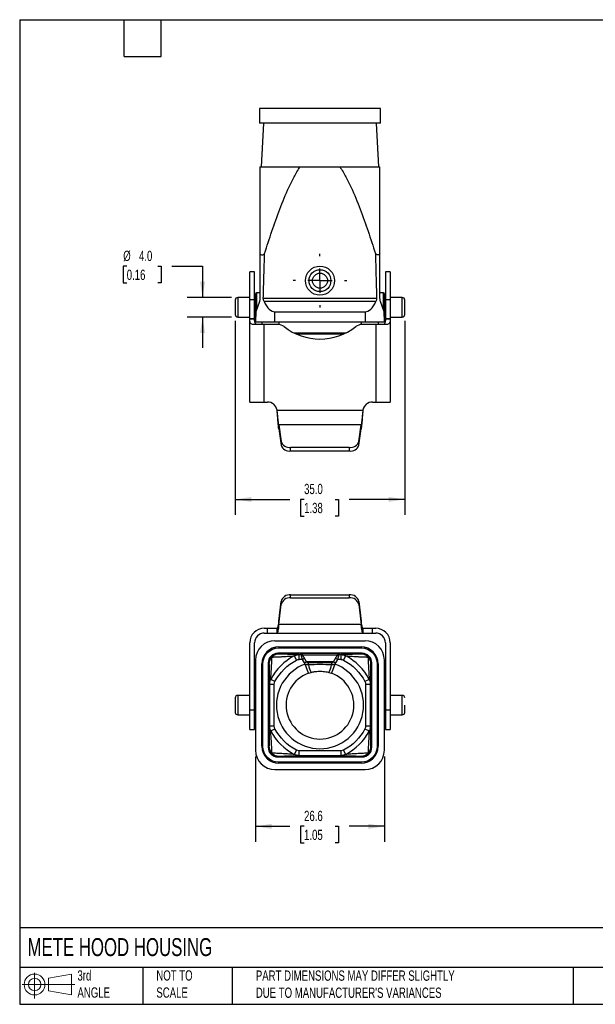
# Model space of a CAD drawing. Header units: millimetres. Extents: x 6 to 273, y 6 to 210.
# Tile 1 of 2: x 6 to 125, y 6 to 210. Entities that reach past the tile are written whole.
import ezdxf

# ---------------------------------------------------------------- set-up
doc = ezdxf.new("R2010")
doc.units = ezdxf.units.MM
doc.linetypes.add('SLD-Center', pattern=[19.05, 15.24, -1.27, 1.27, -1.27])
doc.linetypes.add('SLD-Solid', pattern=[0])
doc.layers.add('CENTER', color=40, linetype='SLD-Center')
doc.layers.add('SLD-DEFPOINTS', color=7, linetype='Continuous')
doc.layers.add('DIMENSIONS', color=140, linetype='SLD-Solid', lineweight=25)
doc.layers.add('TEXT', color=140, linetype='SLD-Solid', lineweight=25)
doc.styles.add('SLDTEXTSTYLE0', font='TXT', dxfattribs={"width": 0.7})
doc.dimstyles.new('SLDDIMSTYLE0', dxfattribs={"dimtxt": 2.158008, "dimasz": 3.302, "dimexe": 0, "dimexo": 0.0625, "dimgap": 0.539502, "dimtad": 0, "dimtih": 1, "dimtoh": 1, "dimrnd": 1e-09, "dimzin": 12, "dimdsep": 46, "dimtxsty": 'SLDTEXTSTYLE0', "dimsah": 1, "dimcen": 0.09, "dimadec": 0, "dimazin": 3, "dimtfac": 1, "dimtofl": 0, "dimtmove": 0, "dimatfit": 3, "dimfxl": 0, "dimfrac": 2, "dimtolj": 1, "dimtzin": 12, "dimarcsym": 0})
doc.dimstyles.new('SLDDIMSTYLE1', dxfattribs={"dimtxt": 2.158008, "dimasz": 3.302, "dimexe": 0, "dimexo": 0.0625, "dimgap": 0.539502, "dimtad": 0, "dimtih": 1, "dimtoh": 1, "dimrnd": 1e-09, "dimzin": 4, "dimdsep": 46, "dimtxsty": 'SLDTEXTSTYLE0', "dimsah": 1, "dimcen": 0.09, "dimadec": 0, "dimazin": 1, "dimtfac": 1, "dimtofl": 0, "dimtmove": 0, "dimatfit": 3, "dimfxl": 0, "dimfrac": 2, "dimtolj": 1, "dimtzin": 12, "dimarcsym": 0})
doc.dimstyles.new('SLDDIMSTYLE3', dxfattribs={"dimtxt": 2.158008, "dimasz": 3.302, "dimexe": 0, "dimexo": 0.0625, "dimgap": 0.539502, "dimtad": 0, "dimtih": 1, "dimtoh": 1, "dimrnd": 1e-09, "dimzin": 4, "dimdsep": 46, "dimtxsty": 'SLDTEXTSTYLE0', "dimsah": 1, "dimcen": 0.09, "dimadec": 0, "dimazin": 1, "dimtfac": 1, "dimtmove": 0, "dimatfit": 0, "dimfxl": 0, "dimfrac": 2, "dimtolj": 1, "dimtzin": 12, "dimarcsym": 0})

# ---------------------------------------------------------------- blocks, each defined once
blk = doc.blocks.new('Block11')
at = {"color": 7, "linetype": 'SLD-Solid', "lineweight": 18}
for p, q in [((2.59, 5.31), (2.59, 0)), ((5.48, 4.17), (10.18, 5.03)), ((5.48, 1.6), (5.48, 4.17)), ((10.18, 5.03), (10.18, 0.73)), ((0, 2.88), (10.87, 2.88)), ((5.48, 1.6), (10.18, 0.73))]:
    blk.add_line(p, q, dxfattribs=at)
for radius in [2.15, 1.29]:
    blk.add_circle((2.59, 2.88), radius, dxfattribs=at)
blk = doc.blocks.new('Block12')
at = {"layer": 'SLD-DEFPOINTS'}
blk.add_blockref('Block11', (0, 0), dxfattribs=at)
blk = doc.blocks.new('_D')
at = {"layer": 'DIMENSIONS'}
for p, q in [((55.07, 57.52), (55.07, 39.91)), ((81.67, 57.52), (81.67, 39.91)), ((55.07, 43.08), (62.16, 43.08)), ((65.08, 43.08), (64.36, 43.08)), ((64.36, 43.08), (64.36, 39.65)), ((71.5, 43.08), (72.22, 43.08)), ((72.22, 43.08), (72.22, 39.65)), ((81.67, 43.08), (74.42, 43.08)), ((64.36, 39.65), (65.08, 39.65)), ((72.22, 39.65), (71.5, 39.65))]:
    blk.add_line(p, q, dxfattribs=at)
for points in [[(55.07, 43.08), (58.37, 42.57), (58.37, 43.59)], [(81.67, 43.08), (78.37, 43.59), (78.37, 42.57)]]:
    blk.add_solid(points, dxfattribs=at)
at = {"layer": 'DIMENSIONS', "char_height": 2.117, "attachment_point": 1, "style": 'SLDTEXTSTYLE0'}
for s, insert in [('26.6', (65.08, 46.29)), ('1.05', (65.08, 42.38))]:
    blk.add_mtext(s, dxfattribs=dict(at, insert=insert))
blk = doc.blocks.new('_D_5')
at = {"layer": 'DIMENSIONS'}
for p, q in [((28.46, 158.66), (27.74, 158.66)), ((27.74, 158.66), (27.74, 155.23)), ((34.87, 158.66), (35.6, 158.66)), ((35.6, 158.66), (35.6, 155.23)), ((37.77, 158.66), (44.12, 158.66)), ((44.12, 158.66), (44.12, 152.19)), ((27.74, 155.23), (28.46, 155.23)), ((35.6, 155.23), (34.87, 155.23)), ((50.1, 152.19), (40.95, 152.19)), ((50.1, 148.19), (40.95, 148.19)), ((44.12, 148.19), (44.12, 141.84))]:
    blk.add_line(p, q, dxfattribs=at)
for points in [[(44.12, 152.19), (44.63, 155.49), (43.61, 155.49)], [(44.12, 148.19), (43.61, 144.89), (44.63, 144.89)]]:
    blk.add_solid(points, dxfattribs=at)
at = {"layer": 'DIMENSIONS', "char_height": 2.117, "attachment_point": 1, "style": 'SLDTEXTSTYLE0'}
for s, insert in [('%%c', (27.73, 161.87)), ('4.0', (30.99, 161.87)), ('0.16', (28.46, 157.96))]:
    blk.add_mtext(s, dxfattribs=dict(at, insert=insert))
blk = doc.blocks.new('_D_6')
at = {"layer": 'DIMENSIONS'}
for p, q in [((50.87, 147.42), (50.87, 107.37)), ((85.87, 147.42), (85.87, 107.37)), ((50.87, 110.55), (62.16, 110.55)), ((65.09, 110.55), (64.36, 110.55)), ((64.36, 110.55), (64.36, 107.12)), ((71.5, 110.55), (72.22, 110.55)), ((72.22, 110.55), (72.22, 107.12)), ((85.87, 110.55), (74.42, 110.55)), ((64.36, 107.12), (65.09, 107.12)), ((72.22, 107.12), (71.5, 107.12))]:
    blk.add_line(p, q, dxfattribs=at)
for points in [[(50.87, 110.55), (54.17, 110.04), (54.17, 111.05)], [(85.87, 110.55), (82.57, 111.05), (82.57, 110.04)]]:
    blk.add_solid(points, dxfattribs=at)
at = {"layer": 'DIMENSIONS', "char_height": 2.117, "attachment_point": 1, "style": 'SLDTEXTSTYLE0'}
for s, insert in [('35.0', (65.09, 113.76)), ('1.38', (65.09, 109.84))]:
    blk.add_mtext(s, dxfattribs=dict(at, insert=insert))
blk = doc.blocks.new('SW_CENTERMARKSYMBOL_1')
at = {"layer": 'CENTER', "color": 0}
for p, q in [((0, 5.08), (0, 5.54)), ((0, 0), (0, 2.54)), ((-5.08, 0), (-5.54, 0)), ((0, 0), (-2.54, 0)), ((0, 0), (0, -2.54)), ((0, 0), (2.54, 0)), ((5.08, 0), (5.54, 0)), ((0, -5.08), (0, -5.54))]:
    blk.add_line(p, q, dxfattribs=at)

msp = doc.modelspace()

# ---------------------------------------------------------------- linework, layer by layer
for p, q in [((55.868, 191.192), (55.868, 188.192)), ((80.868, 191.192), (55.868, 191.192)), ((80.868, 188.192), (80.868, 191.192)), ((80.868, 188.192), (55.868, 188.192)), ((56.709, 188.192), (56.238, 179.192)), ((80.498, 179.192), (80.027, 188.192)), ((55.978, 179.192), (64.269, 179.192)), ((64.269, 179.192), (72.468, 179.192)), ((72.468, 179.192), (80.758, 179.192)), ((54.868, 157.545), (53.868, 157.545)), ((53.868, 151.771), (53.868, 157.545)), ((54.868, 151.771), (54.868, 157.545)), ((82.868, 157.545), (81.868, 157.545)), ((81.868, 157.545), (81.868, 151.771)), ((82.868, 157.545), (82.868, 151.771)), ((55.978, 153.192), (55.268, 153.192)), ((55.268, 153.192), (55.268, 150.192)), ((81.468, 153.192), (80.758, 153.192)), ((81.468, 150.192), (81.468, 153.192)), ((53.868, 152.192), (51.368, 152.192)), ((51.368, 152.192), (51.368, 148.192)), ((53.868, 151.771), (54.868, 151.771)), ((53.868, 147.82), (53.868, 151.771)), ((55.068, 152.192), (54.868, 152.192)), ((54.868, 147.82), (54.868, 151.771)), ((55.857, 151.36), (55.105, 149.292)), ((80.072, 152.044), (56.664, 152.044)), ((79.93, 151.36), (56.807, 151.36)), ((81.631, 149.292), (80.879, 151.36)), ((81.868, 152.192), (81.668, 152.192)), ((81.868, 151.771), (81.868, 147.82)), ((81.868, 151.771), (82.868, 151.771)), ((85.368, 152.192), (82.868, 152.192)), ((82.868, 151.771), (82.868, 147.82)), ((85.368, 148.192), (85.368, 152.192)), ((55.068, 150.192), (55.268, 150.192)), ((55.068, 150.192), (55.068, 147.192)), ((55.105, 149.292), (55.068, 147.192)), ((55.268, 150.192), (55.432, 150.192)), ((55.268, 150.192), (55.268, 149.741)), ((59.068, 147.192), (59.068, 149.292)), ((59.068, 149.292), (77.668, 149.292)), ((77.668, 149.292), (77.668, 147.192)), ((81.304, 150.192), (81.468, 150.192)), ((81.468, 150.192), (81.668, 150.192)), ((81.468, 149.741), (81.468, 150.192)), ((81.668, 147.192), (81.631, 149.292)), ((81.668, 147.192), (81.668, 150.192)), ((51.368, 148.192), (53.868, 148.192)), ((53.868, 130.645), (53.868, 147.82)), ((54.868, 147.82), (53.868, 147.82)), ((53.868, 147.8), (54.868, 147.8)), ((56.868, 146.645), (54.666, 146.645)), ((54.868, 148.192), (55.068, 148.192)), ((55.068, 147.192), (59.068, 147.192)), ((56.368, 147.192), (56.368, 146.645)), ((56.868, 130.645), (56.868, 146.645)), ((59.708, 146.645), (56.868, 146.645)), ((59.068, 147.192), (77.668, 147.192)), ((59.868, 147.192), (59.868, 146.639)), ((76.868, 147.192), (76.868, 146.639)), ((79.868, 146.645), (77.028, 146.645)), ((77.668, 147.192), (81.668, 147.192)), ((82.07, 146.645), (79.868, 146.645)), ((79.868, 146.645), (79.868, 130.645)), ((80.368, 147.192), (80.368, 146.645)), ((81.668, 148.192), (81.868, 148.192)), ((82.868, 147.82), (81.868, 147.82)), ((81.868, 147.8), (82.868, 147.8)), ((82.868, 148.192), (85.368, 148.192)), ((82.868, 147.82), (82.868, 130.645)), ((63.043, 144.892), (73.694, 144.892)), ((63.467, 144.692), (73.269, 144.692)), ((56.868, 130.645), (57.535, 130.645)), ((79.201, 130.645), (79.868, 130.645)), ((79.868, 130.645), (82.868, 130.645)), ((59.508, 128.977), (77.228, 128.977)), ((59.528, 128.8), (59.528, 128.835)), ((77.208, 128.835), (77.208, 128.8)), ((59.853, 125.913), (60.319, 122.486)), ((76.883, 125.913), (59.853, 125.913)), ((59.853, 125.147), (59.853, 125.913)), ((59.853, 125.147), (60.319, 121.72)), ((76.417, 122.486), (76.883, 125.913)), ((76.417, 121.72), (76.883, 125.147)), ((76.883, 125.913), (76.883, 125.147)), ((60.319, 122.486), (60.319, 121.72)), ((76.417, 121.72), (76.417, 122.486)), ((62.312, 121.312), (74.424, 121.312)), ((62.312, 120.546), (62.312, 121.312)), ((62.312, 120.546), (74.424, 120.546)), ((74.424, 121.312), (74.424, 120.546)), ((59.853, 85.393), (60.319, 89.477)), ((60.319, 89.477), (60.319, 88.834)), ((62.312, 90.233), (62.312, 90.875)), ((62.312, 90.875), (74.424, 90.875)), ((62.312, 90.233), (74.424, 90.233)), ((74.424, 90.875), (74.424, 90.233)), ((76.417, 88.834), (76.417, 89.477)), ((76.417, 89.477), (76.883, 85.393)), ((59.853, 84.75), (60.319, 88.834)), ((76.417, 88.834), (76.883, 84.75)), ((59.853, 84.75), (59.853, 85.393)), ((76.883, 85.393), (76.883, 84.75)), ((56.868, 83.964), (57.535, 83.964)), ((57.535, 82.964), (57.535, 83.964)), ((57.535, 83.964), (59.508, 83.964)), ((59.508, 83.964), (59.508, 82.964)), ((59.528, 82.967), (59.528, 83.967)), ((76.883, 84.75), (59.853, 84.75)), ((77.208, 83.967), (77.208, 82.967)), ((77.228, 82.964), (77.228, 83.964)), ((77.228, 83.964), (79.201, 83.964)), ((79.201, 82.964), (79.201, 83.964)), ((79.201, 83.964), (79.868, 83.964)), ((56.868, 82.964), (57.535, 82.964)), ((57.535, 82.964), (59.508, 82.964)), ((59.068, 81.393), (77.668, 81.393)), ((59.508, 82.964), (77.228, 82.964)), ((77.228, 82.964), (79.201, 82.964)), ((79.201, 82.964), (79.868, 82.964)), ((53.868, 67.047), (53.868, 80.964)), ((54.868, 67.047), (54.868, 80.964)), ((59.868, 80.093), (59.868, 79.893)), ((59.868, 80.093), (76.868, 80.093)), ((59.868, 79.893), (76.868, 79.893)), ((76.868, 80.093), (76.868, 79.893)), ((81.868, 80.964), (81.868, 67.047)), ((82.868, 80.964), (82.868, 67.047)), ((55.068, 77.393), (55.068, 70.893)), ((77.071, 78.796), (59.665, 78.796)), ((59.834, 78.628), (59.665, 78.796)), ((63.056, 78.256), (63.509, 77.39)), ((64.051, 78.521), (64.41, 78.521)), ((64.051, 77.521), (64.051, 78.521)), ((64.699, 77.521), (64.051, 77.521)), ((64.307, 78.7), (64.41, 78.521)), ((64.699, 77.521), (65.132, 77.771)), ((64.699, 77.521), (65.119, 76.793)), ((65.552, 77.043), (64.74, 78.45)), ((71.185, 77.043), (71.997, 78.45)), ((71.605, 77.771), (72.038, 77.521)), ((71.618, 76.793), (72.038, 77.521)), ((72.686, 77.521), (72.038, 77.521)), ((72.326, 78.521), (72.43, 78.7)), ((72.326, 78.521), (72.686, 78.521)), ((72.686, 78.521), (72.686, 77.521)), ((73.227, 77.39), (73.681, 78.256)), ((77.071, 78.796), (76.903, 78.628)), ((81.668, 70.893), (81.668, 77.393)), ((56.368, 59.593), (56.368, 76.593)), ((56.368, 76.593), (56.568, 76.593)), ((56.568, 59.593), (56.568, 76.593)), ((57.665, 76.796), (57.665, 59.391)), ((57.665, 76.796), (57.834, 76.628)), ((65.119, 76.793), (65.552, 77.043)), ((65.988, 74.676), (65.308, 76.557)), ((71.185, 77.043), (65.552, 77.043)), ((65.985, 76.389), (65.985, 76.793)), ((71.428, 76.557), (70.748, 74.676)), ((70.752, 76.793), (70.752, 76.389)), ((71.185, 77.043), (71.618, 76.793)), ((79.071, 76.796), (78.902, 76.628)), ((79.071, 59.391), (79.071, 76.796)), ((80.168, 76.593), (80.168, 59.593)), ((80.368, 76.593), (80.168, 76.593)), ((80.368, 76.593), (80.368, 59.593)), ((59.072, 72.953), (58.205, 73.406)), ((78.531, 73.406), (77.664, 72.953)), ((57.94, 72.411), (57.94, 63.776)), ((57.94, 72.411), (58.94, 72.411)), ((58.94, 63.776), (58.94, 72.411)), ((77.796, 72.411), (77.796, 63.776)), ((77.796, 72.411), (78.796, 72.411)), ((78.796, 63.776), (78.796, 72.411)), ((53.868, 70.093), (51.368, 70.093)), ((51.368, 70.093), (51.368, 66.093)), ((55.068, 70.093), (54.868, 70.093)), ((55.068, 70.893), (55.068, 65.293)), ((81.668, 65.293), (81.668, 70.893)), ((81.868, 70.093), (81.668, 70.093)), ((85.368, 70.093), (82.868, 70.093)), ((85.368, 68.093), (85.368, 70.093)), ((85.368, 66.093), (85.368, 68.093)), ((85.868, 66.593), (85.868, 68.093)), ((51.368, 66.093), (53.868, 66.093)), ((54.868, 67.047), (53.868, 67.047)), ((53.868, 63.047), (53.868, 67.047)), ((54.868, 63.047), (54.868, 67.047)), ((54.868, 66.093), (55.068, 66.093)), ((55.068, 65.293), (55.068, 58.793)), ((81.668, 66.093), (81.868, 66.093)), ((81.668, 58.793), (81.668, 65.293)), ((82.868, 67.047), (81.868, 67.047)), ((81.868, 67.047), (81.868, 63.047)), ((82.868, 67.047), (82.868, 63.047)), ((82.868, 66.093), (85.368, 66.093)), ((53.868, 63.047), (54.868, 63.047)), ((53.868, 63.047), (54.868, 63.047)), ((58.94, 63.776), (57.94, 63.776)), ((58.205, 62.781), (59.072, 63.234)), ((77.664, 63.234), (78.531, 62.781)), ((78.796, 63.776), (77.796, 63.776)), ((81.868, 63.047), (82.868, 63.047)), ((56.568, 59.593), (56.368, 59.593)), ((57.665, 59.391), (57.834, 59.559)), ((79.071, 59.391), (78.902, 59.559)), ((80.368, 59.593), (80.168, 59.593)), ((59.665, 57.391), (59.834, 57.559)), ((59.665, 57.391), (77.071, 57.391)), ((63.509, 58.797), (63.056, 57.93)), ((64.051, 57.666), (64.051, 58.666)), ((72.686, 58.666), (64.051, 58.666)), ((64.051, 57.666), (72.686, 57.666)), ((72.686, 58.666), (72.686, 57.666)), ((73.681, 57.93), (73.227, 58.797)), ((77.071, 57.391), (76.903, 57.559)), ((59.868, 56.093), (59.868, 56.293)), ((76.868, 56.293), (59.868, 56.293)), ((76.868, 56.093), (59.868, 56.093)), ((76.868, 56.093), (76.868, 56.293)), ((59.068, 54.793), (77.668, 54.793))]:
    msp.add_line(p, q)
at = {"flags": 128}
msp.add_lwpolyline([(53.868, 130.645), (53.899, 130.645), (53.99, 130.645), (54.139, 130.645), (54.344, 130.645), (54.601, 130.645), (54.904, 130.645), (55.246, 130.645), (55.622, 130.645), (56.023, 130.645), (56.441, 130.645), (56.868, 130.645)], dxfattribs=at)
for radius in [3, 2.25, 1.55]:
    msp.add_circle((68.368, 155.692), radius)
for centre, radius, start, end in [((55.268, 152.992), 0.2, 90, 180), ((81.468, 152.992), 0.2, 0, 90), ((51.368, 151.692), 0.5, 90, 180), ((85.368, 151.692), 0.5, 0, 90), ((51.368, 148.692), 0.5, 180, 270), ((85.368, 148.692), 0.5, 270, 0), ((59.708, 144.645), 2, 51.78679, 90), ((77.028, 144.645), 2, 90, 128.21321), ((68.368, 155.645), 12, 231.78679, 308.21321), ((57.535, 128.645), 2, 9.54192, 90), ((79.201, 128.645), 2, 90, 170.45808), ((62.053, 123.15), 1.856, 200.97216, 278.03113), ((74.684, 123.15), 1.856, 261.96887, 339.02784), ((62.053, 122.384), 1.856, 200.97216, 278.03113), ((74.684, 122.384), 1.856, 261.96887, 339.02784), ((62.129, 89.017), 1.867, 84.38894, 165.74496), ((62.129, 88.374), 1.867, 84.38894, 165.74496), ((74.607, 89.017), 1.867, 14.25504, 95.61106), ((74.607, 88.374), 1.867, 14.25504, 95.61106), ((56.868, 80.964), 3, 90, 180), ((79.868, 80.964), 3, 0, 90), ((56.868, 80.964), 2, 90, 180), ((59.068, 77.393), 4, 90, 180), ((77.668, 77.393), 4, 0, 90), ((79.868, 80.964), 2, 0, 90), ((59.868, 76.593), 3.5, 90, 180), ((76.868, 76.593), 3.5, 0, 90), ((59.834, 76.628), 2, 90.00507, 179.99493), ((68.368, 68.093), 11.468, 117.59698, 152.40302), ((64.307, 78.2), 0.5, 30.00055, 90.00323), ((64.41, 78.021), 0.5, 30.00055, 90.00323), ((72.326, 78.021), 0.5, 89.99677, 149.99945), ((72.43, 78.2), 0.5, 89.99677, 149.99945), ((68.368, 68.093), 11.468, 27.59698, 62.40302), ((76.902, 76.628), 2, 0.00507, 89.99493), ((65.985, 77.293), 0.5, 210, 270), ((73.227, 78.007), 7.421, 192.5945, 205.23549), ((63.509, 78.007), 7.421, 334.76451, 347.4055), ((70.752, 77.293), 0.5, 270, 330), ((68.368, 68.093), 7, 109.87792, 70.12208), ((51.368, 69.593), 0.5, 90, 180), ((85.368, 69.593), 0.5, 0, 90), ((51.368, 66.593), 0.5, 180, 270), ((85.368, 66.593), 0.5, 270, 0), ((68.368, 68.093), 11.468, 207.59698, 242.40302), ((68.368, 68.093), 11.468, 297.59698, 332.40302), ((59.868, 59.593), 3.5, 180, 270), ((59.834, 59.559), 2, 180.00507, 269.99493), ((76.868, 59.593), 3.5, 270, 0), ((76.902, 59.559), 2, 270.00507, 359.99493), ((59.068, 58.793), 4, 180, 270), ((77.668, 58.793), 4, 270, 0)]:
    msp.add_arc(centre, radius, start, end)
for centre, major_axis, ratio, start_param, end_param in [((59.068, 159.683), (0, 10.391), 0.3635514, 2.4997457, 3.1415927), ((77.668, 159.683), (0, 10.391), 0.3635514, 3.1415927, 3.7834396), ((59.666, 76.796), (-1.414, 1.414), 0.9999239, 5.4978252, 7.0685454), ((77.071, 76.796), (1.414, 1.414), 0.9999239, 5.4978252, 7.0685454), ((59.666, 59.391), (-1.414, -1.414), 0.9999239, 5.4978252, 7.0685454), ((77.071, 59.391), (1.414, -1.414), 0.9999239, 5.4978252, 7.0685454)]:
    msp.add_ellipse(centre, major_axis=major_axis, ratio=ratio, start_param=start_param, end_param=end_param)
for points, knots in [([(55.978, 179.192), (55.978, 178.509), (55.978, 177.805), (55.978, 176.376), (55.978, 175.65), (55.978, 173.451), (55.978, 171.957), (55.978, 168.943), (55.978, 167.422), (55.978, 164.362), (55.978, 162.823), (55.978, 161.278)], [0, 0, 0, 0, 0.125, 0.125, 0.25, 0.25, 0.5, 0.5, 0.75, 0.75, 1, 1, 1, 1]), ([(56.936, 161.278), (57.42, 162.823), (57.919, 164.362), (58.959, 167.422), (59.5, 168.943), (60.652, 171.957), (61.261, 173.451), (62.276, 175.65), (62.631, 176.376), (63.397, 177.805), (63.807, 178.509), (64.269, 179.192)], [0, 0, 0, 0, 0.25, 0.25, 0.5, 0.5, 0.75, 0.75, 0.875, 0.875, 1, 1, 1, 1]), ([(72.468, 179.192), (72.929, 178.509), (73.339, 177.805), (74.105, 176.376), (74.46, 175.65), (75.475, 173.451), (76.084, 171.957), (77.236, 168.943), (77.777, 167.422), (78.817, 164.362), (79.316, 162.823), (79.8, 161.278)], [0, 0, 0, 0, 0.125, 0.125, 0.25, 0.25, 0.5, 0.5, 0.75, 0.75, 1, 1, 1, 1]), ([(80.758, 161.278), (80.758, 162.823), (80.758, 164.362), (80.758, 167.422), (80.758, 168.943), (80.758, 171.957), (80.758, 173.451), (80.758, 175.65), (80.758, 176.376), (80.758, 177.805), (80.758, 178.509), (80.758, 179.192)], [0, 0, 0, 0, 0.25, 0.25, 0.5, 0.5, 0.75, 0.75, 0.875, 0.875, 1, 1, 1, 1]), ([(55.978, 161.278), (55.978, 159.78), (55.978, 156.702), (55.978, 153.624), (55.978, 152.044)], [0, 0, 0, 0, 0.4866729, 1, 1, 1, 1]), ([(55.978, 161.278), (56.034, 161.206), (56.097, 161.145), (56.243, 161.057), (56.323, 161.032), (56.498, 161.032), (56.588, 161.057), (56.767, 161.145), (56.853, 161.206), (56.936, 161.278)], [0, 0, 0, 0, 0.25, 0.25, 0.5, 0.5, 0.75, 0.75, 1, 1, 1, 1]), ([(56.664, 152.044), (56.709, 153.624), (56.797, 156.702), (56.891, 159.78), (56.936, 161.278)], [0, 0, 0, 0, 0.51332707, 1, 1, 1, 1]), ([(79.8, 161.278), (79.845, 159.78), (79.939, 156.702), (80.027, 153.624), (80.072, 152.044)], [0, 0, 0, 0, 0.4866729, 1, 1, 1, 1]), ([(80.758, 161.278), (80.702, 161.206), (80.64, 161.145), (80.493, 161.057), (80.414, 161.032), (80.238, 161.032), (80.148, 161.057), (79.969, 161.145), (79.883, 161.206), (79.8, 161.278)], [0, 0, 0, 0, 0.25, 0.25, 0.5, 0.5, 0.75, 0.75, 1, 1, 1, 1]), ([(80.758, 152.044), (80.758, 153.624), (80.758, 156.702), (80.758, 159.78), (80.758, 161.278)], [0, 0, 0, 0, 0.5133271, 1, 1, 1, 1]), ([(55.068, 152.992), (55.068, 152.992), (55.068, 152.697), (55.068, 151.646), (55.068, 150.934), (55.068, 150.192)], [0, 0, 0, 0, 0.5, 0.5, 1, 1, 1, 1]), ([(50.868, 151.692), (50.868, 151.692), (50.868, 151.02), (50.868, 149.364), (50.868, 148.692), (50.868, 148.692)], [0, 0, 0, 0, 0.5, 0.5, 1, 1, 1, 1]), ([(55.978, 152.044), (55.978, 151.924), (55.967, 151.806), (55.926, 151.575), (55.895, 151.463), (55.857, 151.36)], [0, 0, 0, 0, 0.5, 0.5, 1, 1, 1, 1]), ([(56.807, 151.36), (56.756, 151.463), (56.719, 151.572), (56.671, 151.803), (56.66, 151.924), (56.664, 152.044)], [0, 0, 0, 0, 0.5, 0.5, 1, 1, 1, 1]), ([(80.072, 152.044), (80.076, 151.924), (80.065, 151.806), (80.017, 151.575), (79.98, 151.463), (79.93, 151.36)], [0, 0, 0, 0, 0.5, 0.5, 1, 1, 1, 1]), ([(80.879, 151.36), (80.841, 151.463), (80.811, 151.572), (80.769, 151.803), (80.758, 151.924), (80.758, 152.044)], [0, 0, 0, 0, 0.5, 0.5, 1, 1, 1, 1]), ([(85.868, 148.692), (85.868, 148.692), (85.868, 149.364), (85.868, 151.02), (85.868, 151.692), (85.868, 151.692)], [0, 0, 0, 0, 0.5, 0.5, 1, 1, 1, 1]), ([(54.666, 146.645), (54.516, 146.646), (54.388, 146.668), (54.171, 146.764), (54.087, 146.835), (53.993, 146.979), (53.967, 147.034), (53.926, 147.155), (53.91, 147.221), (53.875, 147.438), (53.869, 147.609), (53.868, 147.8)], [0, 0, 0, 0, 0.25, 0.25, 0.5, 0.5, 0.625, 0.625, 0.75, 0.75, 1, 1, 1, 1]), ([(55.4, 146.645), (55.343, 146.646), (55.291, 146.653), (55.195, 146.684), (55.152, 146.707), (55.04, 146.796), (54.986, 146.883), (54.914, 147.095), (54.894, 147.221), (54.871, 147.494), (54.868, 147.644), (54.868, 147.8)], [0, 0, 0, 0, 0.125, 0.125, 0.25, 0.25, 0.5, 0.5, 0.75, 0.75, 1, 1, 1, 1]), ([(81.868, 147.8), (81.868, 147.644), (81.865, 147.496), (81.843, 147.223), (81.823, 147.096), (81.75, 146.884), (81.697, 146.797), (81.548, 146.678), (81.451, 146.646), (81.336, 146.645)], [0, 0, 0, 0, 0.25, 0.25, 0.5, 0.5, 0.75, 0.75, 1, 1, 1, 1]), ([(82.868, 147.8), (82.868, 147.609), (82.861, 147.442), (82.815, 147.149), (82.775, 147.029), (82.65, 146.836), (82.566, 146.765), (82.35, 146.669), (82.22, 146.646), (82.07, 146.645)], [0, 0, 0, 0, 0.25, 0.25, 0.5, 0.5, 0.75, 0.75, 1, 1, 1, 1]), ([(59.528, 128.835), (59.525, 128.859), (59.52, 128.906), (59.512, 128.953), (59.508, 128.977)], [0, 0, 0, 0, 0.4996991, 1, 1, 1, 1]), ([(59.528, 128.8), (59.525, 128.829), (59.52, 128.888), (59.512, 128.947), (59.508, 128.977)], [0, 0, 0, 0, 0.5002507, 1, 1, 1, 1]), ([(59.853, 125.913), (59.826, 126.093), (59.799, 126.294), (59.745, 126.731), (59.718, 126.971), (59.663, 127.472), (59.637, 127.732), (59.582, 128.274), (59.555, 128.554), (59.528, 128.835)], [0, 0, 0, 0, 0.25, 0.25, 0.5, 0.5, 0.75, 0.75, 1, 1, 1, 1]), ([(59.853, 125.147), (59.826, 125.373), (59.799, 125.623), (59.745, 126.169), (59.718, 126.47), (59.663, 127.095), (59.637, 127.421), (59.582, 128.098), (59.555, 128.448), (59.528, 128.8)], [0, 0, 0, 0, 0.25, 0.25, 0.5, 0.5, 0.75, 0.75, 1, 1, 1, 1]), ([(77.208, 128.835), (77.181, 128.554), (77.154, 128.279), (77.1, 127.74), (77.073, 127.474), (77.019, 126.973), (76.992, 126.738), (76.938, 126.297), (76.91, 126.093), (76.883, 125.913)], [0, 0, 0, 0, 0.25, 0.25, 0.5, 0.5, 0.75, 0.75, 1, 1, 1, 1]), ([(77.208, 128.8), (77.181, 128.448), (77.154, 128.104), (77.1, 127.431), (77.073, 127.098), (77.019, 126.472), (76.992, 126.178), (76.938, 125.627), (76.91, 125.373), (76.883, 125.147)], [0, 0, 0, 0, 0.25, 0.25, 0.5, 0.5, 0.75, 0.75, 1, 1, 1, 1]), ([(77.228, 128.977), (77.224, 128.953), (77.216, 128.906), (77.211, 128.859), (77.208, 128.835)], [0, 0, 0, 0, 0.5002917, 1, 1, 1, 1]), ([(77.228, 128.977), (77.224, 128.947), (77.216, 128.888), (77.211, 128.829), (77.208, 128.8)], [0, 0, 0, 0, 0.49974, 1, 1, 1, 1]), ([(59.853, 85.393), (59.826, 85.177), (59.799, 84.985), (59.745, 84.642), (59.718, 84.492), (59.663, 84.248), (59.637, 84.152), (59.582, 84.016), (59.555, 83.977), (59.528, 83.967)], [0, 0, 0, 0, 0.25, 0.25, 0.5, 0.5, 0.75, 0.75, 1, 1, 1, 1]), ([(77.208, 83.967), (77.181, 83.977), (77.154, 84.016), (77.1, 84.15), (77.073, 84.247), (77.019, 84.491), (76.992, 84.638), (76.938, 84.981), (76.91, 85.177), (76.883, 85.393)], [0, 0, 0, 0, 0.25, 0.25, 0.5, 0.5, 0.75, 0.75, 1, 1, 1, 1]), ([(59.528, 83.967), (59.525, 83.966), (59.52, 83.964), (59.512, 83.964), (59.508, 83.964)], [0, 0, 0, 0, 0.4996991, 1, 1, 1, 1]), ([(59.853, 84.75), (59.826, 84.481), (59.799, 84.24), (59.745, 83.812), (59.718, 83.624), (59.663, 83.319), (59.637, 83.199), (59.582, 83.029), (59.555, 82.98), (59.528, 82.967)], [0, 0, 0, 0, 0.25, 0.25, 0.5, 0.5, 0.75, 0.75, 1, 1, 1, 1]), ([(77.208, 82.967), (77.181, 82.98), (77.154, 83.029), (77.1, 83.196), (77.073, 83.317), (77.019, 83.623), (76.992, 83.806), (76.938, 84.235), (76.91, 84.481), (76.883, 84.75)], [0, 0, 0, 0, 0.25, 0.25, 0.5, 0.5, 0.75, 0.75, 1, 1, 1, 1]), ([(77.228, 83.964), (77.224, 83.964), (77.216, 83.964), (77.211, 83.966), (77.208, 83.967)], [0, 0, 0, 0, 0.5002917, 1, 1, 1, 1]), ([(59.528, 82.967), (59.525, 82.966), (59.52, 82.964), (59.512, 82.964), (59.508, 82.964)], [0, 0, 0, 0, 0.5002507, 1, 1, 1, 1]), ([(77.228, 82.964), (77.224, 82.964), (77.216, 82.964), (77.211, 82.966), (77.208, 82.967)], [0, 0, 0, 0, 0.49974, 1, 1, 1, 1]), ([(58.45, 78.011), (58.262, 77.837), (58.102, 77.62), (57.888, 77.139), (57.834, 76.878), (57.834, 76.628)], [0, 0, 0, 0, 0.5, 0.5, 1, 1, 1, 1]), ([(58.205, 73.406), (58.209, 73.482), (58.219, 73.665), (58.237, 73.974), (58.26, 74.355), (58.292, 74.861), (58.327, 75.403), (58.357, 75.911), (58.382, 76.441), (58.407, 76.982), (58.43, 77.539), (58.444, 77.864), (58.45, 78.011)], [0, 0, 0, 0, 0.0391982, 0.0939619, 0.1642031, 0.2498393, 0.3874101, 0.4996639, 0.5833552, 0.7498049, 0.8865439, 1, 1, 1, 1]), ([(59.834, 78.628), (59.583, 78.627), (59.322, 78.573), (58.842, 78.359), (58.624, 78.2), (58.45, 78.011)], [0, 0, 0, 0, 0.5, 0.5, 1, 1, 1, 1]), ([(58.45, 78.011), (58.598, 78.017), (58.922, 78.032), (59.48, 78.055), (60.02, 78.079), (60.55, 78.105), (61.058, 78.134), (61.641, 78.172), (62.217, 78.208), (62.677, 78.235), (62.947, 78.25), (63.056, 78.257)], [0, 0, 0, 0, 0.1134555, 0.2501959, 0.4166465, 0.5003376, 0.6125898, 0.750163, 0.8609267, 0.9442733, 1, 1, 1, 1]), ([(64.051, 78.521), (63.954, 78.523), (63.712, 78.528), (63.295, 78.536), (62.768, 78.548), (62.233, 78.561), (61.756, 78.573), (61.273, 78.586), (60.774, 78.6), (60.27, 78.615), (59.968, 78.624), (59.834, 78.628)], [0, 0, 0, 0, 0.0548259, 0.1380933, 0.2498393, 0.388519, 0.4997278, 0.5916471, 0.7498563, 0.8892704, 1, 1, 1, 1]), ([(63.056, 78.257), (63.09, 78.275), (63.161, 78.314), (63.276, 78.366), (63.401, 78.414), (63.542, 78.457), (63.758, 78.506), (63.932, 78.515), (64.051, 78.521)], [0, 0, 0, 0, 0.1122465, 0.2330205, 0.3621209, 0.4992464, 0.6565151, 1, 1, 1, 1]), ([(72.43, 78.7), (72.429, 78.7), (72.428, 78.702), (72.408, 78.704), (72.358, 78.707), (72.267, 78.71), (72.085, 78.715), (71.773, 78.72), (71.258, 78.725), (70.641, 78.73), (69.944, 78.733), (69.179, 78.735), (68.33, 78.736), (67.444, 78.735), (66.583, 78.732), (65.943, 78.729), (65.494, 78.725), (65.098, 78.721), (64.762, 78.717), (64.538, 78.712), (64.423, 78.709), (64.355, 78.706), (64.312, 78.703), (64.308, 78.701), (64.307, 78.7)], [0, 0, 0, 0, 0.0143969, 0.0347633, 0.0610939, 0.0957443, 0.1242063, 0.188089, 0.2515444, 0.313348, 0.3737899, 0.43627, 0.5000073, 0.5727381, 0.6436117, 0.7127751, 0.7485796, 0.7845799, 0.8518278, 0.8939584, 0.9204896, 0.9470003, 0.973498, 1, 1, 1, 1]), ([(64.41, 78.521), (64.41, 78.52), (64.411, 78.517), (64.416, 78.5), (64.423, 78.475), (64.433, 78.44), (64.445, 78.397), (64.46, 78.346), (64.476, 78.288), (64.502, 78.199), (64.539, 78.068), (64.584, 77.917), (64.637, 77.735), (64.673, 77.61), (64.699, 77.521)], [0, 0, 0, 0, 0.0632298, 0.1255517, 0.1872804, 0.248667, 0.3099048, 0.3711385, 0.432473, 0.4939853, 0.6240527, 0.7555299, 0.8259008, 1, 1, 1, 1]), ([(64.74, 78.45), (64.74, 78.45), (64.741, 78.452), (64.756, 78.454), (64.779, 78.456), (64.812, 78.458), (64.855, 78.46), (64.907, 78.462), (64.985, 78.464), (65.181, 78.468), (65.483, 78.472), (65.926, 78.477), (66.341, 78.48), (66.82, 78.484), (67.499, 78.486), (68.284, 78.486), (69.119, 78.486), (69.748, 78.485), (70.344, 78.481), (70.844, 78.476), (71.194, 78.472), (71.418, 78.47), (71.593, 78.467), (71.739, 78.464), (71.854, 78.461), (71.937, 78.458), (71.989, 78.454), (71.994, 78.451), (71.997, 78.45)], [0, 0, 0, 0, 0.01641834, 0.03281699, 0.0492021, 0.06557796, 0.08194736, 0.09831188, 0.1146722, 0.14579762, 0.22877096, 0.25745476, 0.3144251, 0.36714298, 0.4001124, 0.50560844, 0.5710941, 0.61978388, 0.67813315, 0.74567329, 0.78519638, 0.81585619, 0.84652016, 0.87719301, 0.90787304, 0.93855965, 0.96926071, 1, 1, 1, 1]), ([(72.038, 77.521), (72.047, 77.554), (72.067, 77.621), (72.095, 77.719), (72.122, 77.814), (72.149, 77.905), (72.174, 77.992), (72.198, 78.075), (72.22, 78.152), (72.248, 78.247), (72.278, 78.35), (72.305, 78.444), (72.323, 78.507), (72.325, 78.516), (72.326, 78.521)], [0, 0, 0, 0, 0.065835, 0.1306039, 0.1945384, 0.2578189, 0.3205824, 0.3829303, 0.4449383, 0.5066668, 0.6292977, 0.7516245, 0.8746165, 1, 1, 1, 1]), ([(76.903, 78.628), (76.769, 78.624), (76.466, 78.615), (75.962, 78.6), (75.463, 78.586), (74.981, 78.573), (74.503, 78.561), (73.968, 78.548), (73.441, 78.536), (73.024, 78.528), (72.782, 78.523), (72.686, 78.521)], [0, 0, 0, 0, 0.11072896, 0.2501437, 0.40835189, 0.50027222, 0.61147887, 0.75016066, 0.86190765, 0.94517502, 1, 1, 1, 1]), ([(72.686, 78.521), (72.732, 78.52), (72.818, 78.518), (72.936, 78.506), (73.032, 78.491), (73.107, 78.476), (73.16, 78.464), (73.278, 78.433), (73.454, 78.375), (73.608, 78.294), (73.681, 78.257)], [0, 0, 0, 0, 0.1339412, 0.2482807, 0.3423328, 0.4156545, 0.4679792, 0.49916, 0.7658907, 1, 1, 1, 1]), ([(73.681, 78.257), (73.757, 78.252), (73.94, 78.242), (74.249, 78.224), (74.63, 78.201), (75.136, 78.169), (75.678, 78.134), (76.186, 78.105), (76.716, 78.079), (77.256, 78.055), (77.814, 78.032), (78.139, 78.017), (78.286, 78.011)], [0, 0, 0, 0, 0.03919818, 0.09396187, 0.16420312, 0.24983926, 0.38741007, 0.49966389, 0.58335525, 0.74980488, 0.88654389, 1, 1, 1, 1]), ([(78.286, 78.011), (78.112, 78.2), (77.894, 78.359), (77.414, 78.573), (77.153, 78.627), (76.903, 78.628)], [0, 0, 0, 0, 0.5, 0.5, 1, 1, 1, 1]), ([(78.902, 76.628), (78.902, 76.878), (78.848, 77.139), (78.634, 77.62), (78.474, 77.837), (78.286, 78.011)], [0, 0, 0, 0, 0.5, 0.5, 1, 1, 1, 1]), ([(78.286, 78.011), (78.292, 77.864), (78.307, 77.539), (78.329, 76.982), (78.354, 76.441), (78.379, 75.911), (78.409, 75.403), (78.447, 74.821), (78.483, 74.244), (78.51, 73.785), (78.525, 73.514), (78.531, 73.406)], [0, 0, 0, 0, 0.1134555, 0.2501959, 0.4166464, 0.5003376, 0.6125898, 0.750163, 0.8609267, 0.9442733, 1, 1, 1, 1]), ([(57.834, 76.628), (57.838, 76.494), (57.847, 76.191), (57.861, 75.687), (57.876, 75.188), (57.889, 74.706), (57.901, 74.228), (57.913, 73.693), (57.925, 73.166), (57.934, 72.749), (57.939, 72.507), (57.94, 72.411)], [0, 0, 0, 0, 0.110729, 0.2501437, 0.4083519, 0.5002722, 0.6114789, 0.7501607, 0.8619077, 0.945175, 1, 1, 1, 1]), ([(65.308, 76.557), (63.317, 75.837), (61.643, 74.438), (59.519, 70.774), (59.138, 68.626), (59.869, 64.454), (60.958, 62.564), (64.201, 59.84), (66.251, 59.093), (70.486, 59.093), (72.535, 59.84), (75.778, 62.564), (76.868, 64.454), (77.598, 68.626), (77.217, 70.774), (75.093, 74.438), (73.42, 75.837), (71.428, 76.557)], [0, 0, 0, 0, 0.125, 0.125, 0.25, 0.25, 0.375, 0.375, 0.5, 0.5, 0.625, 0.625, 0.75, 0.75, 0.875, 0.875, 1, 1, 1, 1]), ([(65.985, 76.389), (65.955, 76.389), (65.896, 76.388), (65.779, 76.4), (65.636, 76.433), (65.498, 76.481), (65.389, 76.525), (65.335, 76.546), (65.308, 76.557)], [0, 0, 0, 0, 0.1268199, 0.2517386, 0.499897, 0.7501173, 0.875351, 1, 1, 1, 1]), ([(70.752, 76.793), (70.751, 76.793), (70.749, 76.793), (70.734, 76.793), (70.711, 76.793), (70.679, 76.793), (70.637, 76.793), (70.548, 76.793), (70.375, 76.793), (70.065, 76.793), (69.686, 76.793), (69.263, 76.793), (68.818, 76.793), (68.368, 76.793), (67.919, 76.793), (67.474, 76.793), (67.05, 76.793), (66.671, 76.793), (66.361, 76.793), (66.165, 76.793), (66.054, 76.793), (65.995, 76.793), (65.988, 76.793), (65.985, 76.793)], [0, 0, 0, 0, 0.0201451, 0.0401347, 0.060048, 0.0799652, 0.0999664, 0.1201308, 0.1850762, 0.2500933, 0.3150388, 0.3800559, 0.4400069, 0.5000289, 0.5599799, 0.6200019, 0.6849474, 0.7499644, 0.8149099, 0.879927, 0.9200428, 0.9598532, 1, 1, 1, 1]), ([(70.752, 76.389), (69.98, 76.431), (69.182, 76.453), (67.561, 76.453), (66.766, 76.432), (65.985, 76.389)], [0, 0, 0, 0, 0.5, 0.5, 1, 1, 1, 1]), ([(71.428, 76.557), (71.401, 76.546), (71.346, 76.524), (71.238, 76.479), (71.1, 76.429), (70.953, 76.399), (70.836, 76.388), (70.778, 76.389), (70.752, 76.389)], [0, 0, 0, 0, 0.1253993, 0.2508572, 0.5011572, 0.750739, 0.8891006, 1, 1, 1, 1]), ([(78.796, 72.411), (78.798, 72.507), (78.802, 72.749), (78.811, 73.166), (78.823, 73.693), (78.835, 74.228), (78.848, 74.706), (78.861, 75.188), (78.875, 75.687), (78.889, 76.191), (78.898, 76.494), (78.902, 76.628)], [0, 0, 0, 0, 0.0548259, 0.13809327, 0.24983934, 0.38851905, 0.49972778, 0.59164713, 0.7498563, 0.88927037, 1, 1, 1, 1]), ([(57.94, 72.411), (57.941, 72.457), (57.943, 72.543), (57.956, 72.661), (57.97, 72.757), (57.985, 72.832), (57.998, 72.885), (58.028, 73.003), (58.086, 73.179), (58.167, 73.334), (58.205, 73.406)], [0, 0, 0, 0, 0.1339412, 0.2482807, 0.3423328, 0.4156545, 0.4679792, 0.49916, 0.7658907, 1, 1, 1, 1]), ([(66.514, 74.843), (66.595, 74.865), (66.777, 74.913), (67.084, 74.977), (67.491, 75.044), (67.927, 75.085), (68.368, 75.097), (68.809, 75.085), (69.299, 75.038), (69.789, 74.954), (70.093, 74.876), (70.222, 74.843)], [0, 0, 0, 0, 0.0671274, 0.1506766, 0.2506065, 0.3967453, 0.49999, 0.6030284, 0.7493834, 0.8932755, 1, 1, 1, 1]), ([(78.531, 73.406), (78.55, 73.372), (78.589, 73.3), (78.641, 73.186), (78.689, 73.06), (78.731, 72.919), (78.781, 72.703), (78.79, 72.53), (78.796, 72.411)], [0, 0, 0, 0, 0.1122465, 0.2330205, 0.3621209, 0.4992464, 0.6565151, 1, 1, 1, 1]), ([(50.868, 69.593), (50.868, 69.593), (50.868, 68.921), (50.868, 67.265), (50.868, 66.593), (50.868, 66.593)], [0, 0, 0, 0, 0.5, 0.5, 1, 1, 1, 1]), ([(57.94, 63.776), (57.939, 63.68), (57.934, 63.437), (57.925, 63.021), (57.913, 62.493), (57.901, 61.958), (57.889, 61.481), (57.876, 60.998), (57.861, 60.499), (57.847, 59.996), (57.838, 59.693), (57.834, 59.559)], [0, 0, 0, 0, 0.0548259, 0.13809327, 0.24983934, 0.38851905, 0.49972778, 0.59164713, 0.7498563, 0.88927037, 1, 1, 1, 1]), ([(58.205, 62.781), (58.186, 62.815), (58.147, 62.886), (58.095, 63.001), (58.047, 63.127), (58.005, 63.267), (57.955, 63.483), (57.946, 63.657), (57.94, 63.776)], [0, 0, 0, 0, 0.1122465, 0.2330205, 0.3621209, 0.4992464, 0.6565151, 1, 1, 1, 1]), ([(78.796, 63.776), (78.795, 63.729), (78.793, 63.643), (78.781, 63.526), (78.766, 63.429), (78.751, 63.354), (78.738, 63.301), (78.708, 63.184), (78.65, 63.007), (78.569, 62.853), (78.531, 62.781)], [0, 0, 0, 0, 0.1339412, 0.2482807, 0.3423328, 0.4156545, 0.4679792, 0.49916, 0.7658907, 1, 1, 1, 1]), ([(78.902, 59.559), (78.898, 59.693), (78.889, 59.996), (78.875, 60.499), (78.861, 60.998), (78.848, 61.481), (78.835, 61.958), (78.823, 62.493), (78.811, 63.021), (78.802, 63.437), (78.798, 63.68), (78.796, 63.776)], [0, 0, 0, 0, 0.110729, 0.2501437, 0.4083519, 0.5002722, 0.6114789, 0.7501607, 0.8619077, 0.945175, 1, 1, 1, 1]), ([(58.45, 58.175), (58.444, 58.323), (58.43, 58.647), (58.407, 59.205), (58.382, 59.745), (58.357, 60.275), (58.327, 60.783), (58.29, 61.366), (58.253, 61.942), (58.226, 62.402), (58.211, 62.672), (58.205, 62.781)], [0, 0, 0, 0, 0.1134555, 0.2501959, 0.4166465, 0.5003376, 0.6125898, 0.750163, 0.8609267, 0.9442733, 1, 1, 1, 1]), ([(78.531, 62.781), (78.527, 62.704), (78.517, 62.521), (78.499, 62.212), (78.476, 61.831), (78.444, 61.325), (78.409, 60.783), (78.379, 60.275), (78.354, 59.745), (78.329, 59.205), (78.307, 58.647), (78.292, 58.323), (78.286, 58.175)], [0, 0, 0, 0, 0.0391982, 0.0939619, 0.1642031, 0.2498393, 0.3874101, 0.4996639, 0.5833552, 0.7498049, 0.8865439, 1, 1, 1, 1]), ([(57.834, 59.559), (57.834, 59.308), (57.888, 59.047), (58.102, 58.567), (58.262, 58.349), (58.45, 58.175)], [0, 0, 0, 0, 0.5, 0.5, 1, 1, 1, 1]), ([(78.286, 58.175), (78.474, 58.349), (78.634, 58.567), (78.848, 59.047), (78.902, 59.308), (78.902, 59.559)], [0, 0, 0, 0, 0.5, 0.5, 1, 1, 1, 1]), ([(58.45, 58.175), (58.624, 57.987), (58.842, 57.827), (59.322, 57.613), (59.583, 57.559), (59.834, 57.559)], [0, 0, 0, 0, 0.5, 0.5, 1, 1, 1, 1]), ([(63.056, 57.93), (62.979, 57.934), (62.796, 57.944), (62.487, 57.962), (62.106, 57.985), (61.6, 58.017), (61.058, 58.052), (60.55, 58.082), (60.02, 58.108), (59.48, 58.132), (58.922, 58.155), (58.598, 58.169), (58.45, 58.175)], [0, 0, 0, 0, 0.0391982, 0.0939619, 0.1642031, 0.2498393, 0.3874101, 0.4996639, 0.5833552, 0.7498049, 0.8865439, 1, 1, 1, 1]), ([(59.834, 57.559), (59.968, 57.563), (60.27, 57.572), (60.774, 57.587), (61.273, 57.601), (61.756, 57.614), (62.233, 57.626), (62.768, 57.639), (63.295, 57.65), (63.712, 57.659), (63.954, 57.664), (64.051, 57.666)], [0, 0, 0, 0, 0.110729, 0.2501437, 0.4083519, 0.5002722, 0.6114789, 0.7501607, 0.8619077, 0.945175, 1, 1, 1, 1]), ([(64.051, 57.666), (64.004, 57.667), (63.918, 57.668), (63.8, 57.681), (63.704, 57.696), (63.629, 57.711), (63.576, 57.723), (63.459, 57.753), (63.282, 57.811), (63.128, 57.892), (63.056, 57.93)], [0, 0, 0, 0, 0.13394119, 0.24828069, 0.34233278, 0.41565447, 0.4679792, 0.49916001, 0.76589074, 1, 1, 1, 1]), ([(73.681, 57.93), (73.646, 57.911), (73.575, 57.872), (73.46, 57.82), (73.335, 57.772), (73.194, 57.73), (72.978, 57.68), (72.805, 57.672), (72.686, 57.666)], [0, 0, 0, 0, 0.1122465, 0.2330205, 0.3621209, 0.4992464, 0.6565151, 1, 1, 1, 1]), ([(72.686, 57.666), (72.782, 57.664), (73.024, 57.659), (73.441, 57.65), (73.968, 57.639), (74.503, 57.626), (74.981, 57.614), (75.463, 57.601), (75.962, 57.587), (76.466, 57.572), (76.769, 57.563), (76.903, 57.559)], [0, 0, 0, 0, 0.0548259, 0.1380933, 0.2498393, 0.388519, 0.4997278, 0.5916471, 0.7498563, 0.8892704, 1, 1, 1, 1]), ([(78.286, 58.175), (78.139, 58.169), (77.814, 58.155), (77.256, 58.132), (76.716, 58.108), (76.186, 58.082), (75.678, 58.052), (75.095, 58.015), (74.519, 57.979), (74.059, 57.951), (73.789, 57.936), (73.681, 57.93)], [0, 0, 0, 0, 0.1134555, 0.2501959, 0.4166465, 0.5003376, 0.6125898, 0.750163, 0.8609267, 0.9442733, 1, 1, 1, 1]), ([(76.903, 57.559), (77.153, 57.559), (77.414, 57.613), (77.894, 57.827), (78.112, 57.987), (78.286, 58.175)], [0, 0, 0, 0, 0.5, 0.5, 1, 1, 1, 1])]:
    msp.add_open_spline(points, degree=3, knots=knots)
for points in [[(81.668, 150.192), (81.668, 151.737), (81.668, 152.992), (81.668, 152.992)], [(53.868, 147.8), (53.868, 147.807), (53.868, 147.813), (53.868, 147.82)], [(54.868, 147.8), (54.868, 147.807), (54.868, 147.813), (54.868, 147.82)], [(81.868, 147.82), (81.868, 147.813), (81.868, 147.807), (81.868, 147.8)], [(82.868, 147.82), (82.868, 147.813), (82.868, 147.807), (82.868, 147.8)], [(56.568, 76.593), (56.568, 78.415), (58.047, 79.893), (59.868, 79.893)], [(76.868, 79.893), (78.689, 79.893), (80.168, 78.415), (80.168, 76.593)], [(59.072, 72.953), (60.063, 74.85), (61.612, 76.398), (63.509, 77.39)], [(63.509, 77.39), (63.675, 77.477), (63.861, 77.521), (64.051, 77.521)], [(72.686, 77.521), (72.873, 77.521), (73.059, 77.478), (73.227, 77.39)], [(73.227, 77.39), (75.124, 76.398), (76.673, 74.85), (77.664, 72.953)], [(65.119, 76.793), (65.169, 76.705), (65.233, 76.626), (65.308, 76.557)], [(71.428, 76.557), (71.503, 76.626), (71.567, 76.705), (71.618, 76.793)], [(65.988, 74.676), (66.162, 74.739), (66.336, 74.794), (66.514, 74.843)], [(70.222, 74.843), (70.399, 74.795), (70.574, 74.739), (70.748, 74.676)], [(58.94, 72.411), (58.94, 72.598), (58.984, 72.784), (59.072, 72.953)], [(77.664, 72.953), (77.751, 72.786), (77.796, 72.6), (77.796, 72.411)], [(59.072, 63.234), (58.985, 63.4), (58.94, 63.586), (58.94, 63.776)], [(63.509, 58.797), (61.612, 59.789), (60.063, 61.337), (59.072, 63.234)], [(77.664, 63.234), (76.673, 61.337), (75.124, 59.789), (73.227, 58.797)], [(77.796, 63.776), (77.796, 63.588), (77.752, 63.402), (77.664, 63.234)], [(59.868, 56.293), (58.047, 56.293), (56.568, 57.772), (56.568, 59.593)], [(80.168, 59.593), (80.168, 57.772), (78.689, 56.293), (76.868, 56.293)], [(64.051, 58.666), (63.863, 58.666), (63.677, 58.709), (63.509, 58.797)], [(73.227, 58.797), (73.061, 58.71), (72.875, 58.666), (72.686, 58.666)]]:
    msp.add_open_spline(points, degree=3)
at = {"layer": 'TEXT'}
for p, q in [((6.35, 209.55), (273.05, 209.55)), ((6.35, 209.55), (6.35, 6.35)), ((27.94, 201.93), (27.94, 209.55)), ((35.56, 201.93), (35.56, 209.55)), ((27.94, 201.93), (35.56, 201.93)), ((273.05, 22.126), (6.35, 22.126)), ((273.05, 13.97), (6.35, 13.97)), ((31.75, 13.97), (31.75, 6.35)), ((50.212, 13.97), (50.212, 6.35)), ((120.646, 13.97), (120.646, 6.35)), ((6.35, 6.35), (273.05, 6.35))]:
    msp.add_line(p, q, dxfattribs=at)

# ---------------------------------------------------------------- block references
at = {"layer": 'CENTER'}
msp.add_blockref('SW_CENTERMARKSYMBOL_1', (68.368, 155.692), dxfattribs=at)
at = {"layer": 'SLD-DEFPOINTS'}
msp.add_blockref('Block12', (6.838, 7.554), dxfattribs=at)

# ---------------------------------------------------------------- texts
at = {"layer": 'TEXT', "attachment_point": 1, "style": 'SLDTEXTSTYLE0'}
for s, insert, char_height in [('METE HOOD HOUSING', (7.966, 20.011), 3.70417), ('3rd^JANGLE', (18.282, 13.367), 2.1167), ('NOT TO^JSCALE', (34.575, 13.367), 2.11667), ("PART DIMENSIONS MAY DIFFER SLIGHTLY ^JDUE TO MANUFACTURER'S VARIANCES", (55.119, 13.33), 2.11667)]:
    msp.add_mtext(s, dxfattribs=dict(at, insert=insert, char_height=char_height))

# ---------------------------------------------------------------- dimensions: what is measured, and where the dimension line sits
at = {"layer": 'DIMENSIONS'}
dim = msp.add_linear_dim(base=(44.122, 148.192), p1=(51.368, 152.192), p2=(51.368, 148.192), angle=90, text='%%c<>', dimstyle='SLDDIMSTYLE3', dxfattribs=at)
dim.commit()
dim.dimension.update_dxf_attribs({"geometry": '_D_5', "text_midpoint": (44.122, 158.661), "dimtype": 160})
for base, p1, p2, dimstyle, picture, middle in [((85.868, 110.546), (50.868, 148.692), (85.868, 148.692), 'SLDDIMSTYLE1', '_D_6', (68.292, 110.546)), ((81.668, 43.081), (55.068, 58.793), (81.668, 58.793), 'SLDDIMSTYLE0', '_D', (68.289, 43.081))]:
    dim = msp.add_linear_dim(base=base, p1=p1, p2=p2, dimstyle=dimstyle, dxfattribs=at)
    dim.commit()
    dim.dimension.update_dxf_attribs({"geometry": picture, "text_midpoint": middle, "dimtype": 160})

doc.saveas('drawing.dxf')
